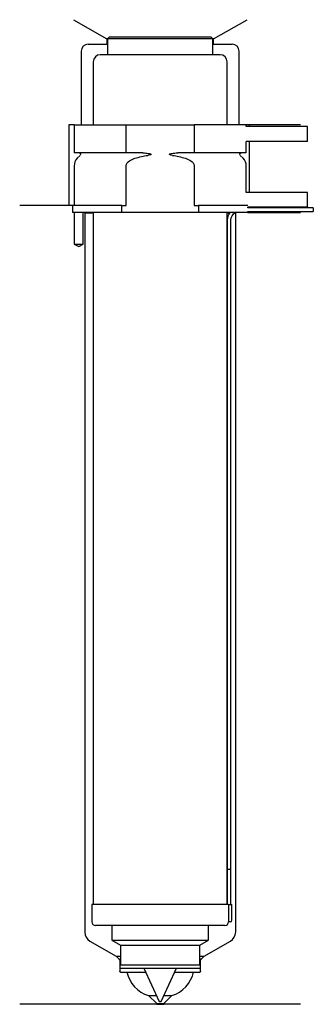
# Model space of a CAD drawing. Header units: inches. Extents: x 24 to 108, y 59 to 340.
import ezdxf

# ---------------------------------------------------------------- set-up
doc = ezdxf.new("R2010")
doc.units = ezdxf.units.IN
for name, color, linetype in [('201', 7, 'Continuous'), ('30', 7, 'Continuous'), ('32', 7, 'Continuous')]:
    doc.layers.add(name, color=color, linetype=linetype)

msp = doc.modelspace()

# ---------------------------------------------------------------- linework, layer by layer
at = {"layer": '201', "color": 113}
for p, q in [((39.52, 339.61), (49.05, 334.11)), ((79.45, 334.11), (88.98, 339.61)), ((43.75, 332.61), (49.05, 332.61)), ((49.05, 334.11), (49.05, 332.61)), ((49.25, 334.11), (49.05, 334.11)), ((49.05, 332.61), (49.25, 332.61)), ((79.45, 334.11), (79.25, 334.11)), ((79.25, 332.61), (79.45, 332.61)), ((79.45, 332.61), (79.45, 334.11)), ((79.45, 332.61), (84.75, 332.61)), ((41.75, 330.61), (41.75, 309.61)), ((86.75, 309.61), (86.75, 330.61)), ((39.75, 309.61), (38.25, 309.61)), ((38.25, 309.61), (38.25, 286.61)), ((104.25, 309.61), (88.75, 309.61)), ((89.55, 309.61), (89.55, 309.11)), ((89.55, 304.91), (89.55, 290.31)), ((39.25, 286.61), (24.25, 286.61)), ((38.25, 286.61), (24.25, 286.61)), ((39.25, 286.61), (39.25, 284.61)), ((39.8, 284.61), (39.8, 275.61)), ((42.3, 275.61), (42.3, 284.61)), ((42.65, 284.61), (42.75, 284.51)), ((42.75, 284.51), (42.75, 79.44)), ((42.75, 284.51), (45.2, 284.51)), ((83.3, 284.51), (84.05, 284.51)), ((85.49, 284.51), (85.75, 284.51)), ((85.75, 284.51), (85.85, 284.61)), ((85.75, 79.44), (85.75, 284.51)), ((89.25, 284.61), (104.25, 284.61)), ((39.8, 275.61), (41.05, 274.88)), ((41.05, 274.88), (42.3, 275.61)), ((44.25, 76.84), (51.74, 72.51)), ((76.75, 72.51), (84.25, 76.84)), ((51.74, 72.51), (52.94, 72.51)), ((51.74, 72.51), (52.45, 71.8)), ((52.74, 71.1), (52.74, 68.21)), ((75.55, 72.51), (76.75, 72.51)), ((75.75, 68.21), (75.75, 71.1)), ((76.05, 71.8), (76.75, 72.51)), ((52.94, 68.01), (54.75, 68.01)), ((54.75, 68.01), (60.15, 68.01)), ((68.35, 68.01), (73.75, 68.01)), ((73.75, 68.01), (75.55, 68.01)), ((60.95, 61.31), (63.22, 61.31)), ((60.95, 61.31), (63.25, 59.01)), ((63.25, 59.01), (63.25, 58.81)), ((63.25, 59.01), (65.25, 59.01)), ((65.25, 59.01), (67.55, 61.31)), ((65.25, 58.81), (65.25, 59.01)), ((65.28, 61.31), (67.55, 61.31)), ((63.25, 58.81), (24.25, 58.81)), ((63.25, 58.81), (65.25, 58.81)), ((104.25, 58.81), (65.25, 58.81))]:
    msp.add_line(p, q, dxfattribs=at)
for centre, radius, start, end in [((43.75, 330.61), 2, 90, 180), ((84.75, 330.61), 2, 0, 90), ((45.75, 79.44), 3, 180, 240), ((82.75, 79.44), 3, 300, 360), ((63.54, 69.93), 9, 192.3068, 253.2539), ((64.96, 69.93), 9, 286.7461, 347.6932)]:
    msp.add_arc(centre, radius, start, end, dxfattribs=at)
at = {"layer": '201', "color": 113, "extrusion": (0, 0, -1)}
for centre, radius, start, end in [((-51.74, 71.1), 1, 135, 180), ((-76.75, 71.1), 1, 0, 45), ((-52.94, 68.21), 0.2, -90, 0), ((-75.55, 68.21), 0.2, 180, 270)]:
    msp.add_arc(centre, radius, start, end, dxfattribs=at)
at = {"layer": '30', "color": 113}
for p, q in [((49.75, 334.61), (49.25, 334.11)), ((78.75, 334.61), (49.75, 334.61)), ((79.25, 334.11), (78.75, 334.61)), ((79.25, 334.11), (49.25, 334.11)), ((49.25, 334.11), (49.25, 329.61)), ((79.25, 329.61), (79.25, 334.11)), ((81.3, 329.61), (47.2, 329.61)), ((45.2, 327.61), (45.2, 309.61)), ((83.3, 309.61), (83.3, 327.61)), ((39.75, 309.61), (39.75, 301.61)), ((39.75, 309.61), (54.55, 309.61)), ((54.55, 301.61), (54.55, 309.61)), ((54.55, 309.61), (73.94, 309.61)), ((88.75, 309.61), (73.94, 309.61)), ((73.94, 309.61), (73.94, 301.61)), ((88.75, 309.11), (88.75, 309.61)), ((88.75, 301.61), (88.75, 304.91)), ((54.55, 301.61), (39.75, 301.61)), ((41.48, 300.92), (40.63, 300.07)), ((59.24, 301.61), (54.55, 301.61)), ((73.94, 301.61), (69.25, 301.61)), ((88.75, 301.61), (73.94, 301.61)), ((87.87, 300.07), (87.02, 300.92)), ((39.75, 297.95), (39.75, 286.61)), ((54.55, 286.61), (54.55, 297.95)), ((73.94, 297.95), (73.94, 286.61)), ((88.75, 290.31), (88.75, 297.95)), ((39.25, 286.61), (39.25, 284.61)), ((53.35, 286.61), (39.25, 286.61)), ((53.35, 284.61), (53.35, 286.61)), ((53.35, 286.61), (54.55, 286.61)), ((73.94, 286.61), (75.15, 286.61)), ((75.15, 286.61), (75.15, 284.61)), ((89.22, 286.61), (75.15, 286.61)), ((53.35, 284.61), (39.25, 284.61)), ((39.8, 284.61), (39.8, 275.61)), ((42.3, 275.61), (42.3, 284.61)), ((45.2, 284.61), (45.2, 87.31)), ((75.15, 284.61), (53.35, 284.61)), ((89.25, 284.61), (75.15, 284.61)), ((83.3, 87.31), (83.3, 284.61)), ((89.25, 285.91), (89.25, 286.11)), ((107.85, 285.91), (89.25, 285.91)), ((89.25, 284.61), (89.25, 284.91)), ((89.25, 284.91), (107.85, 284.91)), ((107.85, 285.91), (107.85, 284.91)), ((83.35, 282.41), (83.35, 97.31)), ((84.35, 97.31), (84.35, 282.41)), ((39.8, 275.61), (42.3, 275.61)), ((83.35, 97.31), (83.35, 87.31)), ((83.35, 97.31), (84.35, 97.31)), ((83.35, 97.31), (84.35, 97.31)), ((84.35, 87.31), (84.35, 97.31)), ((83.68, 87.31), (44.8, 87.31)), ((44.8, 87.31), (44.8, 82.31)), ((83.68, 87.31), (83.68, 82.81)), ((83.68, 87.31), (84.7, 87.31)), ((84.7, 82.81), (84.7, 87.31)), ((84.2, 82.31), (83.7, 82.31)), ((82.7, 81.31), (45.8, 81.31)), ((50.5, 81.31), (50.5, 77.12)), ((78, 77.12), (78, 81.31)), ((50.5, 77.12), (52.94, 75.71)), ((50.5, 77.12), (78, 77.12)), ((75.55, 75.71), (78, 77.12)), ((52.94, 75.71), (75.55, 75.71)), ((52.94, 75.71), (52.94, 70.11)), ((75.55, 70.11), (75.55, 75.71)), ((52.74, 70.11), (75.75, 70.11)), ((52.74, 70.11), (52.74, 69.11)), ((52.74, 69.11), (75.75, 69.11)), ((59.64, 69.11), (64, 59.61)), ((64.5, 59.61), (68.85, 69.11)), ((75.75, 69.11), (75.75, 70.11)), ((64, 59.61), (64.5, 59.61))]:
    msp.add_line(p, q, dxfattribs=at)
for centre, radius, start, end in [((47.2, 327.61), 2, 90, 180), ((81.3, 327.61), 2, 0, 90), ((42.75, 297.95), 3, 135, 180), ((85.75, 297.95), 3, 0, 45), ((86.85, 282.41), 3.5, 141.0539, 180), ((45.8, 82.31), 1, 180, 270), ((82.7, 82.31), 1, -90, 0), ((84.2, 82.81), 0.5, -90, 0)]:
    msp.add_arc(centre, radius, start, end, dxfattribs=at)
at = {"layer": '30', "color": 113, "extrusion": (0, 0, -1)}
for centre, radius, start, end in [((-41.2, 301.21), 0.4, 90, 225), ((-87.3, 301.21), 0.4, -45, 90), ((-86.85, 282.41), 2.5, 0, 61.6416)]:
    msp.add_arc(centre, radius, start, end, dxfattribs=at)
at = {"layer": '30', "color": 113}
for points in [[(57.06, 300.07), (58.27, 300.44), (59.51, 300.73), (60.77, 300.92)], [(67.73, 300.92), (68.98, 300.73), (70.21, 300.44), (71.44, 300.07)]]:
    msp.add_open_spline(points, degree=3, dxfattribs=at)
for points, knots in [([(59.24, 301.61), (59.29, 301.61), (59.33, 301.61), (59.87, 301.6), (60.37, 301.56), (60.86, 301.47), (61.06, 301.44), (61.26, 301.41), (61.47, 301.33), (61.5, 301.32), (61.54, 301.3), (61.56, 301.3), (61.59, 301.28), (61.61, 301.27), (61.63, 301.25), (61.63, 301.24), (61.64, 301.23), (61.64, 301.22), (61.65, 301.21), (61.65, 301.2), (61.65, 301.19), (61.64, 301.19), (61.64, 301.18), (61.63, 301.17), (61.61, 301.15), (61.59, 301.14), (61.5, 301.08), (61.42, 301.06), (61.15, 300.99), (60.96, 300.95), (60.77, 300.92)], [0, 0, 0, 0, 0.037532, 0.037532, 0.479326, 0.479326, 0.479326, 0.652283, 0.652283, 0.67679, 0.67679, 0.692908, 0.692908, 0.709848, 0.709848, 0.715998, 0.715998, 0.722254, 0.722254, 0.726798, 0.726798, 0.731321, 0.731321, 0.738696, 0.738696, 0.757525, 0.757525, 0.830443, 0.830443, 1, 1, 1, 1]), ([(67.73, 300.92), (67.44, 300.97), (67.13, 300.98), (66.84, 301.18), (66.88, 301.26), (67, 301.33), (67.07, 301.35), (67.28, 301.41), (67.42, 301.44), (68.12, 301.56), (68.69, 301.61), (69.25, 301.61)], [0, 0, 0, 0, 0.25, 0.25, 0.3125, 0.3125, 0.375, 0.375, 0.5, 0.5, 1, 1, 1, 1]), ([(54.55, 297.95), (54.55, 298.53), (55, 299.03), (55.96, 299.68), (56.5, 299.9), (57.06, 300.07)], [0, 0, 0, 0, 0.5, 0.5, 1, 1, 1, 1]), ([(71.44, 300.07), (71.99, 299.9), (72.54, 299.68), (73.5, 299.03), (73.94, 298.53), (73.94, 297.95)], [0, 0, 0, 0, 0.5, 0.5, 1, 1, 1, 1]), ([(83.68, 82.81), (83.68, 82.75), (83.68, 82.69), (83.68, 82.59), (83.68, 82.54), (83.69, 82.45), (83.69, 82.42), (83.69, 82.36), (83.69, 82.33), (83.69, 82.32), (83.69, 82.31), (83.7, 82.31)], [0, 0, 0, 0, 0.207769, 0.207769, 0.415759, 0.415759, 0.624157, 0.624157, 0.834463, 0.834463, 1, 1, 1, 1])]:
    msp.add_open_spline(points, degree=3, knots=knots, dxfattribs=at)
at = {"layer": '32', "color": 113}
for p, q in [((106.25, 309.11), (88.72, 309.11)), ((106.25, 304.91), (106.25, 309.11)), ((106.25, 304.91), (88.72, 304.91)), ((106.25, 290.31), (88.72, 290.31)), ((106.25, 286.11), (106.25, 290.31)), ((106.25, 286.11), (89.22, 286.11))]:
    msp.add_line(p, q, dxfattribs=at)

doc.saveas('drawing.dxf')
